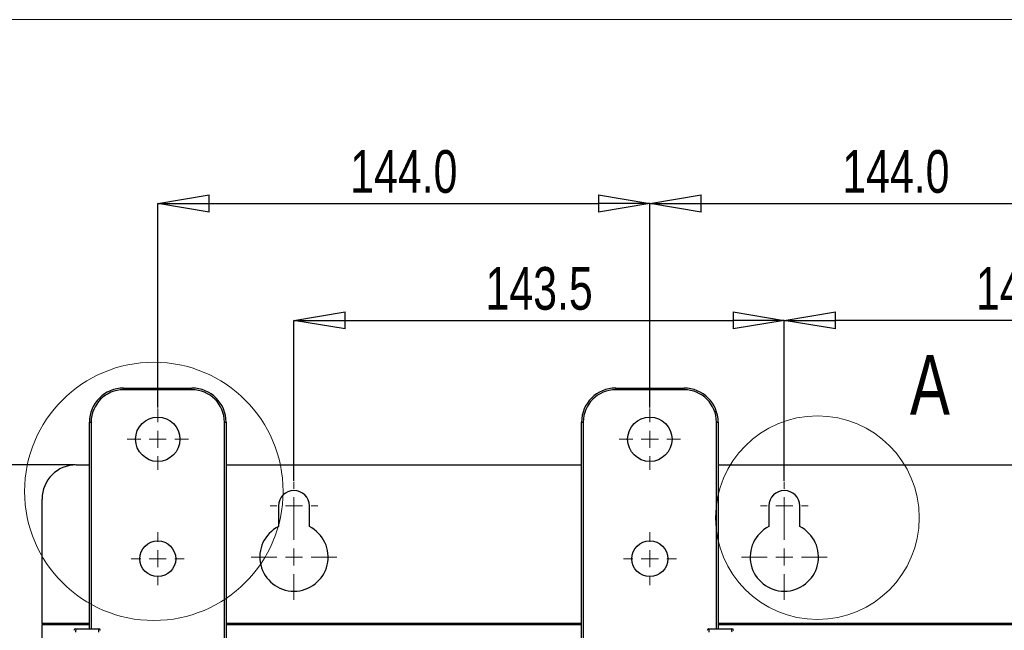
# Paper-space layout 'Sheet1' of a CAD drawing. Header units: millimetres. Extents: x -7 to 413, y -20 to 277.
# Tile 48 of 105: x 35 to 92, y 234 to 270. Entities that reach past the tile are written whole.
import ezdxf

# ---------------------------------------------------------------- set-up
doc = ezdxf.new("R2010")
doc.units = ezdxf.units.MM
doc.header["$PDSIZE"] = -1
doc.styles.add('SLDTEXTSTYLE1', font='TXT', dxfattribs={"width": 0.75})
doc.dimstyles.new('SLDDIMSTYLE0', dxfattribs={"dimtxt": 2.5, "dimasz": 3, "dimexe": 0, "dimexo": 0.0625, "dimtad": 1, "dimdec": 1, "dimlfac": 5, "dimrnd": 1e-09, "dimzin": 12, "dimdsep": 46, "dimtxsty": 'SLDTEXTSTYLE1', "dimblk1": 'CLOSED', "dimblk2": 'CLOSED', "dimsah": 1, "dimcen": 0.09, "dimadec": 0, "dimazin": 3, "dimtfac": 1, "dimtofl": 0, "dimtmove": 0, "dimatfit": 3, "dimldrblk": 'CLOSED', "dimfxl": 1, "dimfrac": 2, "dimtolj": 1, "dimtzin": 12, "dimarcsym": 0})
doc.dimstyles.new('SLDDIMSTYLE1', dxfattribs={"dimtxt": 2.5, "dimasz": 3, "dimexe": 0, "dimexo": 0.0625, "dimtad": 1, "dimdec": 1, "dimlfac": 5, "dimrnd": 1e-09, "dimzin": 4, "dimdsep": 46, "dimtxsty": 'SLDTEXTSTYLE1', "dimblk1": 'CLOSED', "dimblk2": 'CLOSED', "dimsah": 1, "dimcen": 0.09, "dimadec": 0, "dimazin": 1, "dimtfac": 1, "dimtofl": 0, "dimtmove": 0, "dimatfit": 3, "dimldrblk": 'CLOSED', "dimfxl": 1, "dimfrac": 2, "dimtolj": 1, "dimtzin": 12, "dimarcsym": 0})

# ---------------------------------------------------------------- blocks, each defined once
blk = doc.blocks.new('_Closed')
at = {"color": 0, "linetype": 'ByBlock', "lineweight": -2}
for p, q in [((-1, 0.166667), (0, 0)), ((-1, 0.166667), (-1, -0.166667)), ((0, 0), (-1, -0.166667)), ((0, 0), (-1, 0))]:
    blk.add_line(p, q, dxfattribs=at)
blk = doc.blocks.new('_D')
at = {"color": 0, "linetype": 'Continuous', "lineweight": -2}
for p, q in [((50.577, 242.928), (50.577, 252.33)), ((53.577, 252.33), (76.277, 252.33)), ((79.277, 242.928), (79.277, 252.33))]:
    blk.add_line(p, q, dxfattribs=at)
at = {"layer": 'Defpoints', "color": 0}
for p in [(79.277, 252.33), (50.577, 242.865), (79.277, 242.865)]:
    blk.add_point(p, dxfattribs=at)
at = {"color": 0, "lineweight": -2, "xscale": 3, "yscale": 3, "zscale": 3, "rotation": 180}
blk.add_blockref('_Closed', (50.577, 252.33), dxfattribs=at)
at = {"color": 0, "lineweight": -2, "xscale": 3, "yscale": 3, "zscale": 3}
blk.add_blockref('_Closed', (79.277, 252.33), dxfattribs=at)
at = {"color": 0, "lineweight": 18, "insert": (64.927, 255.455), "char_height": 2.5, "attachment_point": 2, "style": 'SLDTEXTSTYLE1'}
blk.add_mtext('\\A1;143.5', dxfattribs=at)
blk = doc.blocks.new('_D_1')
at = {"color": 0, "linetype": 'Continuous', "lineweight": -2}
for p, q in [((79.277, 242.928), (79.277, 252.33)), ((104.977, 252.33), (82.277, 252.33)), ((107.977, 242.928), (107.977, 252.33))]:
    blk.add_line(p, q, dxfattribs=at)
at = {"layer": 'Defpoints', "color": 0}
for p in [(79.277, 252.33), (79.277, 242.865), (107.977, 242.865)]:
    blk.add_point(p, dxfattribs=at)
at = {"color": 0, "lineweight": -2, "xscale": 3, "yscale": 3, "zscale": 3, "rotation": 180}
blk.add_blockref('_Closed', (79.277, 252.33), dxfattribs=at)
at = {"color": 0, "lineweight": -2, "xscale": 3, "yscale": 3, "zscale": 3}
blk.add_blockref('_Closed', (107.977, 252.33), dxfattribs=at)
at = {"color": 0, "lineweight": 18, "insert": (93.627, 255.455), "char_height": 2.5, "attachment_point": 2, "style": 'SLDTEXTSTYLE1'}
blk.add_mtext('\\A1;143.5', dxfattribs=at)
blk = doc.blocks.new('_D_5')
at = {"color": 0, "linetype": 'Continuous', "lineweight": -2}
for p, q in [((42.607, 247.228), (42.607, 259.179)), ((45.607, 259.179), (68.407, 259.179)), ((71.407, 247.228), (71.407, 259.179))]:
    blk.add_line(p, q, dxfattribs=at)
at = {"layer": 'Defpoints', "color": 0}
for p in [(71.407, 259.179), (42.607, 247.165), (71.407, 247.165)]:
    blk.add_point(p, dxfattribs=at)
at = {"color": 0, "lineweight": -2, "xscale": 3, "yscale": 3, "zscale": 3, "rotation": 180}
blk.add_blockref('_Closed', (42.607, 259.179), dxfattribs=at)
at = {"color": 0, "lineweight": -2, "xscale": 3, "yscale": 3, "zscale": 3}
blk.add_blockref('_Closed', (71.407, 259.179), dxfattribs=at)
at = {"color": 0, "lineweight": 18, "insert": (57.007, 262.304), "char_height": 2.5, "attachment_point": 2, "style": 'SLDTEXTSTYLE1'}
blk.add_mtext('\\A1;144.0', dxfattribs=at)
blk = doc.blocks.new('_D_6')
at = {"color": 0, "linetype": 'Continuous', "lineweight": -2}
for p, q in [((71.407, 247.228), (71.407, 259.179)), ((74.407, 259.179), (97.207, 259.179)), ((100.207, 247.228), (100.207, 259.179))]:
    blk.add_line(p, q, dxfattribs=at)
at = {"layer": 'Defpoints', "color": 0}
for p in [(100.207, 259.179), (71.407, 247.165), (100.207, 247.165)]:
    blk.add_point(p, dxfattribs=at)
at = {"color": 0, "lineweight": -2, "xscale": 3, "yscale": 3, "zscale": 3, "rotation": 180}
blk.add_blockref('_Closed', (71.407, 259.179), dxfattribs=at)
at = {"color": 0, "lineweight": -2, "xscale": 3, "yscale": 3, "zscale": 3}
blk.add_blockref('_Closed', (100.207, 259.179), dxfattribs=at)
at = {"color": 0, "lineweight": 18, "insert": (85.807, 262.304), "char_height": 2.5, "attachment_point": 2, "style": 'SLDTEXTSTYLE1'}
blk.add_mtext('\\A1;144.0', dxfattribs=at)
blk = doc.blocks.new('_D_8')
at = {"color": 0, "linetype": 'Continuous', "lineweight": -2}
for p, q in [((37.774, 243.865), (21.01, 243.865)), ((21.01, 240.865), (21.01, 132.465)), ((37.774, 129.465), (21.01, 129.465))]:
    blk.add_line(p, q, dxfattribs=at)
at = {"layer": 'Defpoints', "color": 0}
for p in [(37.837, 243.865), (21.01, 129.465), (37.837, 129.465)]:
    blk.add_point(p, dxfattribs=at)
at = {"color": 0, "lineweight": -2, "xscale": 3, "yscale": 3, "zscale": 3}
for p, rotation in [((21.01, 243.865), 90), ((21.01, 129.465), 270)]:
    blk.add_blockref('_Closed', p, dxfattribs=dict(at, rotation=rotation))
at = {"color": 0, "lineweight": 18, "insert": (17.885, 186.665), "char_height": 2.5, "attachment_point": 2, "rotation": 90, "style": 'SLDTEXTSTYLE1'}
blk.add_mtext('\\A1;572.0', dxfattribs=at)
blk = doc.blocks.new('SW_CENTERMARKSYMBOL_8')
at = {"color": 0, "linetype": 'Continuous', "lineweight": 18}
for p, q in [((0, 1), (0, 1.8)), ((-1, 0), (-1.8, 0)), ((0, 0), (-0.5, 0)), ((0, 0), (0, 0.5)), ((0, 0), (0, -0.5)), ((0, 0), (0.5, 0)), ((1, 0), (1.8, 0)), ((0, -1), (0, -1.8))]:
    blk.add_line(p, q, dxfattribs=at)
blk = doc.blocks.new('SW_CENTERMARKSYMBOL_9')
at = {"color": 0, "linetype": 'Continuous', "lineweight": 18}
for p, q in [((0, 1), (0, 1.55)), ((-1, 0), (-1.55, 0)), ((0, 0), (-0.5, 0)), ((0, 0), (0, 0.5)), ((0, 0), (0, -0.5)), ((0, 0), (0.5, 0)), ((1, 0), (1.55, 0)), ((0, -1), (0, -1.55))]:
    blk.add_line(p, q, dxfattribs=at)
blk = doc.blocks.new('SW_CENTERMARKSYMBOL_10')
at = {"color": 0, "linetype": 'Continuous', "lineweight": 18}
for p, q in [((0, 1), (0, 1.8)), ((-1, 0), (-1.8, 0)), ((0, 0), (-0.5, 0)), ((0, 0), (0, 0.5)), ((0, 0), (0, -0.5)), ((0, 0), (0.5, 0)), ((1, 0), (1.8, 0)), ((0, -1), (0, -1.8))]:
    blk.add_line(p, q, dxfattribs=at)
blk = doc.blocks.new('SW_CENTERMARKSYMBOL_11')
at = {"color": 0, "linetype": 'Continuous', "lineweight": 18}
for p, q in [((0, 1), (0, 1.55)), ((-1, 0), (-1.55, 0)), ((0, 0), (-0.5, 0)), ((0, 0), (0, 0.5)), ((0, 0), (0, -0.5)), ((0, 0), (0.5, 0)), ((1, 0), (1.55, 0)), ((0, -1), (0, -1.55))]:
    blk.add_line(p, q, dxfattribs=at)
blk = doc.blocks.new('SW_CENTERMARKSYMBOL_14')
at = {"color": 0, "linetype": 'Continuous', "lineweight": 18}
for p, q in [((0, 1), (0, 1.4)), ((-1, 0), (-1.4, 0)), ((0, 0), (-0.5, 0)), ((0, 0), (0, 0.5)), ((0, 0), (0, -0.5)), ((0, 0), (0.5, 0)), ((1, 0), (1.4, 0)), ((0, -1), (0, -1.4))]:
    blk.add_line(p, q, dxfattribs=at)
blk = doc.blocks.new('SW_CENTERMARKSYMBOL_15')
at = {"color": 0, "linetype": 'Continuous', "lineweight": 18}
for p, q in [((0, 1), (0, 2.5)), ((-1, 0), (-2.5, 0)), ((0, 0), (-0.5, 0)), ((0, 0), (0, 0.5)), ((0, 0), (0, -0.5)), ((0, 0), (0.5, 0)), ((1, 0), (2.5, 0)), ((0, -1), (0, -2.5))]:
    blk.add_line(p, q, dxfattribs=at)
blk = doc.blocks.new('SW_CENTERMARKSYMBOL_16')
at = {"color": 0, "linetype": 'Continuous', "lineweight": 18}
for p, q in [((0, 1), (0, 1.4)), ((-1, 0), (-1.4, 0)), ((0, 0), (-0.5, 0)), ((0, 0), (0, 0.5)), ((0, 0), (0, -0.5)), ((0, 0), (0.5, 0)), ((1, 0), (1.4, 0)), ((0, -1), (0, -1.4))]:
    blk.add_line(p, q, dxfattribs=at)
blk = doc.blocks.new('SW_CENTERMARKSYMBOL_17')
at = {"color": 0, "linetype": 'Continuous', "lineweight": 18}
for p, q in [((0, 1), (0, 2.5)), ((-1, 0), (-2.5, 0)), ((0, 0), (-0.5, 0)), ((0, 0), (0, 0.5)), ((0, 0), (0, -0.5)), ((0, 0), (0.5, 0)), ((1, 0), (2.5, 0)), ((0, -1), (0, -2.5))]:
    blk.add_line(p, q, dxfattribs=at)

psp = doc.layouts.new('Sheet1')

# ---------------------------------------------------------------- linework, layer by layer
at = {"color": 7, "linetype": 'Continuous', "lineweight": 18}
psp.add_line((405.91, 269.949), (-0.09, 269.949), dxfattribs=at)
at = {"color": 7, "linetype": 'Continuous', "lineweight": 25}
for p, q in [((40.607, 248.265), (40.607, 248.365)), ((40.607, 248.365), (44.607, 248.365)), ((44.607, 248.265), (40.607, 248.265)), ((44.607, 248.265), (44.607, 248.365)), ((69.407, 248.265), (69.407, 248.365)), ((69.407, 248.365), (73.407, 248.365)), ((73.407, 248.265), (69.407, 248.265)), ((73.407, 248.265), (73.407, 248.365)), ((38.607, 234.265), (38.607, 246.365)), ((38.607, 246.365), (38.707, 246.365)), ((46.507, 246.365), (46.607, 246.365)), ((46.607, 246.365), (46.607, 233.465)), ((67.407, 233.465), (67.407, 246.365)), ((67.407, 246.365), (67.507, 246.365)), ((75.307, 246.365), (75.407, 246.365)), ((75.407, 246.365), (75.407, 234.265)), ((37.837, 243.865), (38.607, 243.865)), ((46.607, 243.865), (67.407, 243.865)), ((75.407, 243.865), (96.207, 243.865)), ((35.837, 234.568), (35.837, 241.865)), ((49.677, 241.465), (49.677, 240.251)), ((51.477, 240.251), (51.477, 241.465)), ((78.377, 241.465), (78.377, 240.251)), ((80.177, 240.251), (80.177, 241.465)), ((35.837, 234.568), (35.837, 234.488)), ((35.837, 233.269), (35.837, 234.488)), ((37.803, 234.265), (39.15, 234.265)), ((74.863, 234.265), (76.21, 234.265))]:
    psp.add_line(p, q, dxfattribs=at)
at = {"color": 8, "linetype": 'Continuous', "lineweight": 25}
for p, q in [((38.707, 246.365), (38.707, 234.265)), ((46.507, 233.465), (46.507, 246.365)), ((67.507, 246.365), (67.507, 233.465)), ((75.307, 234.265), (75.307, 246.365)), ((38.607, 234.568), (35.837, 234.568)), ((67.407, 234.568), (46.607, 234.568)), ((96.207, 234.568), (75.407, 234.568)), ((38.607, 234.488), (35.837, 234.488)), ((67.407, 234.488), (46.607, 234.488)), ((96.207, 234.488), (75.407, 234.488))]:
    psp.add_line(p, q, dxfattribs=at)
at = {"color": 7, "linetype": 'Continuous', "lineweight": 25, "flags": 128}
for points in [[(37.803, 234.265), (37.803, 234.262), (37.802, 234.25), (37.802, 234.232), (37.801, 234.207), (37.801, 234.177), (37.8, 234.143), (37.799, 234.106), (37.798, 234.067)], [(39.155, 234.067), (39.154, 234.106), (39.153, 234.143), (39.152, 234.177), (39.152, 234.207), (39.151, 234.232), (39.151, 234.25), (39.15, 234.262), (39.15, 234.265)], [(74.863, 234.265), (74.863, 234.262), (74.862, 234.25), (74.862, 234.232), (74.861, 234.207), (74.861, 234.177), (74.86, 234.143), (74.859, 234.106), (74.858, 234.067)], [(76.215, 234.067), (76.214, 234.106), (76.213, 234.143), (76.212, 234.177), (76.212, 234.207), (76.211, 234.232), (76.211, 234.25), (76.21, 234.262), (76.21, 234.265)]]:
    psp.add_lwpolyline(points, dxfattribs=at)
at = {"color": 7, "linetype": 'Continuous', "lineweight": 18}
for centre, radius in [((42.376, 242.314), 7.567), ((81.215, 240.769), 5.963)]:
    psp.add_circle(centre, radius, dxfattribs=at)
at = {"color": 7, "linetype": 'Continuous', "lineweight": 25}
for centre, radius in [((42.607, 245.365), 1.3), ((71.407, 245.365), 1.3), ((42.607, 238.365), 1.05), ((71.407, 238.365), 1.05)]:
    psp.add_circle(centre, radius, dxfattribs=at)
for centre, radius, start, end in [((40.607, 246.365), 2, 90, 180), ((40.607, 246.365), 1.9, 90, 180), ((44.607, 246.365), 2, 0, 90), ((44.607, 246.365), 1.9, 0, 90), ((69.407, 246.365), 2, 90, 180), ((69.407, 246.365), 1.9, 90, 180), ((73.407, 246.365), 2, 0, 90), ((73.407, 246.365), 1.9, 0, 90), ((37.837, 241.865), 2, 90, 180), ((50.577, 241.465), 0.9, 0, 180), ((79.277, 241.465), 0.9, 0, 180), ((50.577, 238.465), 2, 116.74368, 63.25632), ((79.277, 238.465), 2, 116.74368, 63.25632), ((37.803, 234.165), 0.1, 90, 177), ((39.15, 234.165), 0.1, 3, 90), ((74.863, 234.165), 0.1, 90, 177), ((76.21, 234.165), 0.1, 3, 90)]:
    psp.add_arc(centre, radius, start, end, dxfattribs=at)

# ---------------------------------------------------------------- block references
at = {"color": 7, "linetype": 'Continuous', "lineweight": 18}
for name, p in [('SW_CENTERMARKSYMBOL_8', (42.607, 245.365)), ('SW_CENTERMARKSYMBOL_10', (71.407, 245.365)), ('SW_CENTERMARKSYMBOL_14', (50.577, 241.465)), ('SW_CENTERMARKSYMBOL_16', (79.277, 241.465)), ('SW_CENTERMARKSYMBOL_15', (50.577, 238.465)), ('SW_CENTERMARKSYMBOL_17', (79.277, 238.465)), ('SW_CENTERMARKSYMBOL_9', (42.607, 238.365)), ('SW_CENTERMARKSYMBOL_11', (71.407, 238.365))]:
    psp.add_blockref(name, p, dxfattribs=at)

# ---------------------------------------------------------------- texts
at = {"color": 7, "linetype": 'Continuous', "lineweight": 18, "insert": (86.628, 250.302), "char_height": 3.5, "attachment_point": 1, "style": 'SLDTEXTSTYLE1'}
psp.add_mtext('A', dxfattribs=at)

# ---------------------------------------------------------------- dimensions: what is measured, and where the dimension line sits
at = {"color": 7, "linetype": 'Continuous', "lineweight": 18}
for base, p1, p2, dimstyle, picture, middle in [((71.407, 259.179), (42.607, 247.165), (71.407, 247.165), 'SLDDIMSTYLE1', '_D_5', (57.007, 259.179)), ((100.207, 259.179), (71.407, 247.165), (100.207, 247.165), 'SLDDIMSTYLE1', '_D_6', (85.807, 259.179)), ((79.277, 252.33), (50.577, 242.865), (79.277, 242.865), 'SLDDIMSTYLE0', '_D', (64.927, 252.33)), ((79.277, 252.33), (107.977, 242.865), (79.277, 242.865), 'SLDDIMSTYLE0', '_D_1', (93.627, 252.33))]:
    dim = psp.add_linear_dim(base=base, p1=p1, p2=p2, dimstyle=dimstyle, dxfattribs=at)
    dim.commit()
    dim.dimension.update_dxf_attribs({"geometry": picture, "text_midpoint": middle, "dimtype": 160})
dim = psp.add_linear_dim(base=(21.01, 129.465), p1=(37.837, 243.865), p2=(37.837, 129.465), angle=90, dimstyle='SLDDIMSTYLE1', dxfattribs=at)
dim.commit()
dim.dimension.update_dxf_attribs({"geometry": '_D_8', "text_midpoint": (21.01, 186.665), "dimtype": 160})

doc.saveas('drawing.dxf')
